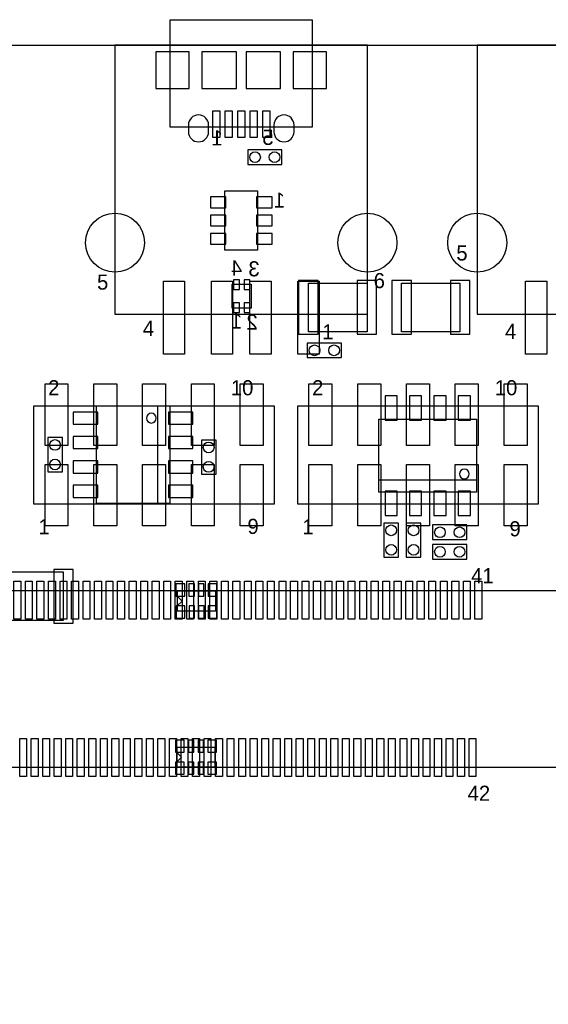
# Model space of a CAD drawing. Extents: x 4600 to 9486, y 280 to 4013.
# Tile 3 of 4: x 6638 to 7721, y 1949 to 3967. Entities that reach past the tile are written whole.
import ezdxf
from ezdxf.enums import TextEntityAlignment as Align

# ---------------------------------------------------------------- set-up
doc = ezdxf.new("R2010")
doc.units = 0
for name, color, linetype in [('BG_OUTLINE', 1, 'CONTINUOUS'), ('PG_ASSEMBLY_BOTTOM', 2, 'CONTINUOUS'), ('PG_ASSEMBLY_TOP', 3, 'CONTINUOUS'), ('PIN_BOTTOM', 5, 'CONTINUOUS'), ('PIN_TOP', 4, 'CONTINUOUS')]:
    doc.layers.add(name, color=color, linetype=linetype)

msp = doc.modelspace()

# ---------------------------------------------------------------- linework, layer by layer
at = {"layer": 'BG_OUTLINE'}
msp.add_lwpolyline([(4650, 488), (9300, 488), (9300, 3914.3), (4650, 3914.3)], close=True, dxfattribs=at)
msp.add_lwpolyline([(6869.73, 3914.3), (5699.73, 3914.3)], dxfattribs=at)
at = {"layer": 'PG_ASSEMBLY_BOTTOM'}
for points in [[(6946, 3966.97), (7237.4, 3966.97), (7237.4, 3746.47), (6946, 3746.47)], [(7105, 3670.17), (7175, 3670.17), (7175, 3700.17), (7105, 3700.17)], [(7058.2, 3494.17), (7058.2, 3616.17), (7125, 3616.17), (7125, 3494.17)], [(7072.9, 3424.77), (7112.3, 3424.77), (7112.3, 3375.57), (7072.9, 3375.57)], [(7229.6, 3427.07), (7349.6, 3427.07), (7349.6, 3327.07), (7229.6, 3327.07)], [(7540, 3327.07), (7420, 3327.07), (7420, 3427.07), (7540, 3427.07)], [(7297, 3304.17), (7227, 3304.17), (7227, 3274.17), (7297, 3274.17)], [(6945, 2975.17), (6795, 2975.17), (6795, 3175.17), (6945, 3175.17)], [(7374, 2998.17), (7374, 3148.17), (7574, 3148.17), (7574, 2998.17)], [(6695, 3110.17), (6695, 3040.17), (6725, 3040.17), (6725, 3110.17)], [(7010, 3105.17), (7010, 3035.17), (7040, 3035.17), (7040, 3105.17)], [(7414, 2865.17), (7414, 2935.17), (7384, 2935.17), (7384, 2865.17)], [(7460, 2865.17), (7460, 2935.17), (7430, 2935.17), (7430, 2865.17)], [(7554, 2931.17), (7484, 2931.17), (7484, 2901.17), (7554, 2901.17)], [(7554, 2891.17), (7484, 2891.17), (7484, 2861.17), (7554, 2861.17)], [(6727, 2735.17), (6607, 2735.17), (6607, 2835.17), (6727, 2835.17)], [(6960.5, 2755.17), (7039.5, 2755.17), (7039.5, 2795.17), (6960.5, 2795.17)], [(6959.5, 2435.17), (7038.5, 2435.17), (7038.5, 2475.17), (6959.5, 2475.17)]]:
    msp.add_lwpolyline(points, close=True, dxfattribs=at)
for points in [[(6920, 3175.17), (6920, 2975.17)], [(7574, 3023.17), (7374, 3023.17)], [(6970.3, 2775.17), (6960.3, 2785.17)], [(6970.3, 2775.17), (6960.3, 2765.17)], [(6969.3, 2455.17), (6959.3, 2465.17)], [(6969.3, 2455.17), (6959.3, 2445.17)]]:
    msp.add_lwpolyline(points, dxfattribs=at)
for points in [[(6917.5, 3150.17, 1), (6897.5, 3150.17, 1)], [(7559, 3035.67, 1), (7539, 3035.67, 1)]]:
    msp.add_lwpolyline(points, format="xyb", close=True, dxfattribs=at)
at = {"layer": 'PG_ASSEMBLY_TOP'}
for points in [[(7350.6, 3914.57), (6832.8, 3914.57), (6832.8, 3363.37), (7350.6, 3363.37)], [(8093, 3914.57), (7575.2, 3914.57), (7575.2, 3363.37), (8093, 3363.37)], [(6666, 2974.67), (7160, 2974.67), (7160, 3174.67), (6666, 3174.67)], [(7207, 2974.67), (7701, 2974.67), (7701, 3174.67), (7207, 3174.67)]]:
    msp.add_lwpolyline(points, close=True, dxfattribs=at)
for points in [[(5678.08, 2434.57), (5678.08, 1804.65), (5548.16, 1804.65), (5548.16, 2796.77), (8213.52, 2796.77)], [(5548.16, 2434.57), (8343.44, 2434.57)]]:
    msp.add_lwpolyline(points, dxfattribs=at)
at = {"layer": 'PIN_BOTTOM'}
for points in [[(6916.85, 3825.97), (6984.95, 3825.97), (6984.95, 3900.77), (6916.85, 3900.77)], [(7010.95, 3900.77), (7010.95, 3825.97), (7081.85, 3825.97), (7081.85, 3900.77)], [(7101.55, 3900.77), (7101.55, 3825.97), (7172.45, 3825.97), (7172.45, 3900.77)], [(7198.45, 3825.97), (7266.55, 3825.97), (7266.55, 3900.77), (7198.45, 3900.77)], [(7032.65, 3779.52), (7032.65, 3726.42), (7048.35, 3726.42), (7048.35, 3779.52)], [(7058.25, 3779.52), (7058.25, 3726.42), (7073.95, 3726.42), (7073.95, 3779.52)], [(7083.85, 3779.52), (7083.85, 3726.42), (7099.55, 3726.42), (7099.55, 3779.52)], [(7109.45, 3779.52), (7109.45, 3726.42), (7125.15, 3726.42), (7125.15, 3779.52)], [(7135.05, 3779.52), (7135.05, 3726.42), (7150.75, 3726.42), (7150.75, 3779.52)], [(7060.4, 3603.57), (7028.4, 3603.57), (7028.4, 3581.57), (7060.4, 3581.57)], [(7122.8, 3581.57), (7154.8, 3581.57), (7154.8, 3603.57), (7122.8, 3603.57)], [(7060.4, 3566.17), (7028.4, 3566.17), (7028.4, 3544.17), (7060.4, 3544.17)], [(7122.8, 3544.17), (7154.8, 3544.17), (7154.8, 3566.17), (7122.8, 3566.17)], [(7060.4, 3528.77), (7028.4, 3528.77), (7028.4, 3506.77), (7060.4, 3506.77)], [(7122.8, 3506.77), (7154.8, 3506.77), (7154.8, 3528.77), (7122.8, 3528.77)], [(7075.8, 3433.77), (7075.8, 3413.77), (7087.8, 3413.77), (7087.8, 3433.77)], [(7097.4, 3433.77), (7097.4, 3413.77), (7109.4, 3413.77), (7109.4, 3433.77)], [(7209.1, 3432.07), (7209.1, 3322.07), (7249.1, 3322.07), (7249.1, 3432.07)], [(7329.1, 3432.07), (7329.1, 3322.07), (7369.1, 3322.07), (7369.1, 3432.07)], [(7440.5, 3322.07), (7440.5, 3432.07), (7400.5, 3432.07), (7400.5, 3322.07)], [(7560.5, 3322.07), (7560.5, 3432.07), (7520.5, 3432.07), (7520.5, 3322.07)], [(7075.8, 3386.57), (7075.8, 3366.57), (7087.8, 3366.57), (7087.8, 3386.57)], [(7097.4, 3386.57), (7097.4, 3366.57), (7109.4, 3366.57), (7109.4, 3386.57)], [(7386.5, 3145.67), (7411.5, 3145.67), (7411.5, 3195.67), (7386.5, 3195.67)], [(7436.5, 3145.67), (7461.5, 3145.67), (7461.5, 3195.67), (7436.5, 3195.67)], [(7486.5, 3145.67), (7511.5, 3145.67), (7511.5, 3195.67), (7486.5, 3195.67)], [(7536.5, 3145.67), (7561.5, 3145.67), (7561.5, 3195.67), (7536.5, 3195.67)], [(6797.5, 3137.67), (6797.5, 3162.67), (6747.5, 3162.67), (6747.5, 3137.67)], [(6992.5, 3137.67), (6992.5, 3162.67), (6942.5, 3162.67), (6942.5, 3137.67)], [(6797.5, 3087.67), (6797.5, 3112.67), (6747.5, 3112.67), (6747.5, 3087.67)], [(6992.5, 3087.67), (6992.5, 3112.67), (6942.5, 3112.67), (6942.5, 3087.67)], [(6797.5, 3037.67), (6797.5, 3062.67), (6747.5, 3062.67), (6747.5, 3037.67)], [(6992.5, 3037.67), (6992.5, 3062.67), (6942.5, 3062.67), (6942.5, 3037.67)], [(6797.5, 2987.67), (6797.5, 3012.67), (6747.5, 3012.67), (6747.5, 2987.67)], [(6992.5, 2987.67), (6992.5, 3012.67), (6942.5, 3012.67), (6942.5, 2987.67)], [(7386.5, 2950.67), (7411.5, 2950.67), (7411.5, 3000.67), (7386.5, 3000.67)], [(7436.5, 2950.67), (7461.5, 2950.67), (7461.5, 3000.67), (7436.5, 3000.67)], [(7486.5, 2950.67), (7511.5, 2950.67), (7511.5, 3000.67), (7486.5, 3000.67)], [(7536.5, 2950.67), (7561.5, 2950.67), (7561.5, 3000.67), (7536.5, 3000.67)], [(6747.5, 2730.17), (6747.5, 2840.17), (6707.5, 2840.17), (6707.5, 2730.17)], [(6957.8, 2810.17), (6957.8, 2785.17), (6975.8, 2785.17), (6975.8, 2810.17)], [(6984.6, 2810.17), (6984.6, 2785.17), (6995.6, 2785.17), (6995.6, 2810.17)], [(7004.3, 2810.17), (7004.3, 2785.17), (7015.3, 2785.17), (7015.3, 2810.17)], [(7024, 2810.17), (7024, 2785.17), (7042, 2785.17), (7042, 2810.17)], [(6958, 2765.17), (6958, 2740.17), (6976, 2740.17), (6976, 2765.17)], [(6984.7, 2765.17), (6984.7, 2740.17), (6995.7, 2740.17), (6995.7, 2765.17)], [(7004.4, 2765.17), (7004.4, 2740.17), (7015.4, 2740.17), (7015.4, 2765.17)], [(7024, 2765.17), (7024, 2740.17), (7042, 2740.17), (7042, 2765.17)], [(6956.8, 2490.17), (6956.8, 2465.17), (6974.8, 2465.17), (6974.8, 2490.17)], [(6983.6, 2490.17), (6983.6, 2465.17), (6994.6, 2465.17), (6994.6, 2490.17)], [(7003.3, 2490.17), (7003.3, 2465.17), (7014.3, 2465.17), (7014.3, 2490.17)], [(7023, 2490.17), (7023, 2465.17), (7041, 2465.17), (7041, 2490.17)], [(6957, 2445.17), (6957, 2420.17), (6975, 2420.17), (6975, 2445.17)], [(6983.7, 2445.17), (6983.7, 2420.17), (6994.7, 2420.17), (6994.7, 2445.17)], [(7003.4, 2445.17), (7003.4, 2420.17), (7014.4, 2420.17), (7014.4, 2445.17)], [(7023, 2445.17), (7023, 2420.17), (7041, 2420.17), (7041, 2445.17)]]:
    msp.add_lwpolyline(points, close=True, dxfattribs=at)
for points in [[(7024.75, 3737.27), (7024.75, 3751.07, 1), (6983.45, 3751.07), (6983.45, 3737.27, 1)], [(7199.95, 3737.27), (7199.95, 3751.07, 1), (7158.65, 3751.07), (7158.65, 3737.27, 1)]]:
    msp.add_lwpolyline(points, format="xyb", close=True, dxfattribs=at)
for centre, radius in [((7120, 3685.17), 11), ((7160, 3685.17), 11), ((6833, 3509.77), 60.5), ((7350.4, 3509.77), 60.5), ((7575.4, 3509.77), 60.5), ((7242, 3289.17), 11), ((7282, 3289.17), 11), ((6710, 3095.17), 11), ((7025, 3090.17), 11), ((6710, 3055.17), 11), ((7025, 3050.17), 11), ((7399, 2920.17), 11), ((7445, 2920.17), 11), ((7499, 2916.17), 11), ((7539, 2916.17), 11), ((7399, 2880.17), 11), ((7445, 2880.17), 11), ((7499, 2876.17), 11), ((7539, 2876.17), 11)]:
    msp.add_circle(centre, radius, dxfattribs=at)
at = {"layer": 'PIN_TOP'}
for points in [[(6916.85, 3825.97), (6984.95, 3825.97), (6984.95, 3900.77), (6916.85, 3900.77)], [(7198.45, 3825.97), (7266.55, 3825.97), (7266.55, 3900.77), (7198.45, 3900.77)], [(6975.55, 3431.07), (6975.55, 3281.47), (6932.25, 3281.47), (6932.25, 3431.07)], [(7073.95, 3431.07), (7073.95, 3281.47), (7030.65, 3281.47), (7030.65, 3431.07)], [(7152.75, 3431.07), (7152.75, 3281.47), (7109.45, 3281.47), (7109.45, 3431.07)], [(7251.15, 3431.07), (7251.15, 3281.47), (7207.85, 3281.47), (7207.85, 3431.07)], [(7717.95, 3431.07), (7717.95, 3281.47), (7674.65, 3281.47), (7674.65, 3431.07)], [(6689.5, 3094.17), (6689.5, 3220.17), (6736.5, 3220.17), (6736.5, 3094.17)], [(6789.5, 3094.17), (6789.5, 3220.17), (6836.5, 3220.17), (6836.5, 3094.17)], [(6889.5, 3094.17), (6889.5, 3220.17), (6936.5, 3220.17), (6936.5, 3094.17)], [(6989.5, 3094.17), (6989.5, 3220.17), (7036.5, 3220.17), (7036.5, 3094.17)], [(7089.5, 3094.17), (7089.5, 3220.17), (7136.5, 3220.17), (7136.5, 3094.17)], [(7230.5, 3094.17), (7230.5, 3220.17), (7277.5, 3220.17), (7277.5, 3094.17)], [(7330.5, 3094.17), (7330.5, 3220.17), (7377.5, 3220.17), (7377.5, 3094.17)], [(7430.5, 3094.17), (7430.5, 3220.17), (7477.5, 3220.17), (7477.5, 3094.17)], [(7530.5, 3094.17), (7530.5, 3220.17), (7577.5, 3220.17), (7577.5, 3094.17)], [(7630.5, 3094.17), (7630.5, 3220.17), (7677.5, 3220.17), (7677.5, 3094.17)], [(6689.5, 2929.17), (6689.5, 3055.17), (6736.5, 3055.17), (6736.5, 2929.17)], [(6789.5, 2929.17), (6789.5, 3055.17), (6836.5, 3055.17), (6836.5, 2929.17)], [(6889.5, 2929.17), (6889.5, 3055.17), (6936.5, 3055.17), (6936.5, 2929.17)], [(6989.5, 2929.17), (6989.5, 3055.17), (7036.5, 3055.17), (7036.5, 2929.17)], [(7089.5, 2929.17), (7089.5, 3055.17), (7136.5, 3055.17), (7136.5, 2929.17)], [(7230.5, 2929.17), (7230.5, 3055.17), (7277.5, 3055.17), (7277.5, 2929.17)], [(7330.5, 2929.17), (7330.5, 3055.17), (7377.5, 3055.17), (7377.5, 2929.17)], [(7430.5, 2929.17), (7430.5, 3055.17), (7477.5, 3055.17), (7477.5, 2929.17)], [(7530.5, 2929.17), (7530.5, 3055.17), (7577.5, 3055.17), (7577.5, 2929.17)], [(7630.5, 2929.17), (7630.5, 3055.17), (7677.5, 3055.17), (7677.5, 2929.17)], [(6625.81, 2738.09), (6625.81, 2816.09), (6639.81, 2816.09), (6639.81, 2738.09)], [(6649.43, 2738.09), (6649.43, 2816.09), (6663.43, 2816.09), (6663.43, 2738.09)], [(6673.05, 2738.09), (6673.05, 2816.09), (6687.05, 2816.09), (6687.05, 2738.09)], [(6696.67, 2738.09), (6696.67, 2816.09), (6710.67, 2816.09), (6710.67, 2738.09)], [(6720.3, 2738.09), (6720.3, 2816.09), (6734.3, 2816.09), (6734.3, 2738.09)], [(6743.92, 2738.09), (6743.92, 2816.09), (6757.92, 2816.09), (6757.92, 2738.09)], [(6767.54, 2738.09), (6767.54, 2816.09), (6781.54, 2816.09), (6781.54, 2738.09)], [(6791.16, 2738.09), (6791.16, 2816.09), (6805.16, 2816.09), (6805.16, 2738.09)], [(6814.78, 2738.09), (6814.78, 2816.09), (6828.78, 2816.09), (6828.78, 2738.09)], [(6838.41, 2738.09), (6838.41, 2816.09), (6852.41, 2816.09), (6852.41, 2738.09)], [(6862.03, 2738.09), (6862.03, 2816.09), (6876.03, 2816.09), (6876.03, 2738.09)], [(6885.65, 2738.09), (6885.65, 2816.09), (6899.65, 2816.09), (6899.65, 2738.09)], [(6909.27, 2738.09), (6909.27, 2816.09), (6923.27, 2816.09), (6923.27, 2738.09)], [(6932.89, 2738.09), (6932.89, 2816.09), (6946.89, 2816.09), (6946.89, 2738.09)], [(6956.52, 2738.09), (6956.52, 2816.09), (6970.52, 2816.09), (6970.52, 2738.09)], [(6980.14, 2738.09), (6980.14, 2816.09), (6994.14, 2816.09), (6994.14, 2738.09)], [(7003.76, 2738.09), (7003.76, 2816.09), (7017.76, 2816.09), (7017.76, 2738.09)], [(7027.38, 2738.09), (7027.38, 2816.09), (7041.38, 2816.09), (7041.38, 2738.09)], [(7051.01, 2738.09), (7051.01, 2816.09), (7065.01, 2816.09), (7065.01, 2738.09)], [(7074.63, 2738.09), (7074.63, 2816.09), (7088.63, 2816.09), (7088.63, 2738.09)], [(7098.25, 2738.09), (7098.25, 2816.09), (7112.25, 2816.09), (7112.25, 2738.09)], [(7121.87, 2738.09), (7121.87, 2816.09), (7135.87, 2816.09), (7135.87, 2738.09)], [(7145.49, 2738.09), (7145.49, 2816.09), (7159.49, 2816.09), (7159.49, 2738.09)], [(7169.12, 2738.09), (7169.12, 2816.09), (7183.12, 2816.09), (7183.12, 2738.09)], [(7192.74, 2738.09), (7192.74, 2816.09), (7206.74, 2816.09), (7206.74, 2738.09)], [(7216.36, 2738.09), (7216.36, 2816.09), (7230.36, 2816.09), (7230.36, 2738.09)], [(7239.98, 2738.09), (7239.98, 2816.09), (7253.98, 2816.09), (7253.98, 2738.09)], [(7263.6, 2738.09), (7263.6, 2816.09), (7277.6, 2816.09), (7277.6, 2738.09)], [(7287.23, 2738.09), (7287.23, 2816.09), (7301.23, 2816.09), (7301.23, 2738.09)], [(7310.85, 2738.09), (7310.85, 2816.09), (7324.85, 2816.09), (7324.85, 2738.09)], [(7334.47, 2738.09), (7334.47, 2816.09), (7348.47, 2816.09), (7348.47, 2738.09)], [(7358.09, 2738.09), (7358.09, 2816.09), (7372.09, 2816.09), (7372.09, 2738.09)], [(7381.71, 2738.09), (7381.71, 2816.09), (7395.71, 2816.09), (7395.71, 2738.09)], [(7405.34, 2738.09), (7405.34, 2816.09), (7419.34, 2816.09), (7419.34, 2738.09)], [(7428.96, 2738.09), (7428.96, 2816.09), (7442.96, 2816.09), (7442.96, 2738.09)], [(7452.58, 2738.09), (7452.58, 2816.09), (7466.58, 2816.09), (7466.58, 2738.09)], [(7476.2, 2738.09), (7476.2, 2816.09), (7490.2, 2816.09), (7490.2, 2738.09)], [(7499.82, 2738.09), (7499.82, 2816.09), (7513.82, 2816.09), (7513.82, 2738.09)], [(7523.45, 2738.09), (7523.45, 2816.09), (7537.45, 2816.09), (7537.45, 2738.09)], [(7547.07, 2738.09), (7547.07, 2816.09), (7561.07, 2816.09), (7561.07, 2738.09)], [(7570.69, 2738.09), (7570.69, 2816.09), (7584.69, 2816.09), (7584.69, 2738.09)], [(6637.62, 2415.25), (6637.62, 2493.25), (6651.62, 2493.25), (6651.62, 2415.25)], [(6661.24, 2415.25), (6661.24, 2493.25), (6675.24, 2493.25), (6675.24, 2415.25)], [(6684.86, 2415.25), (6684.86, 2493.25), (6698.86, 2493.25), (6698.86, 2415.25)], [(6708.48, 2415.25), (6708.48, 2493.25), (6722.48, 2493.25), (6722.48, 2415.25)], [(6732.11, 2415.25), (6732.11, 2493.25), (6746.11, 2493.25), (6746.11, 2415.25)], [(6755.73, 2415.25), (6755.73, 2493.25), (6769.73, 2493.25), (6769.73, 2415.25)], [(6779.35, 2415.25), (6779.35, 2493.25), (6793.35, 2493.25), (6793.35, 2415.25)], [(6802.97, 2415.25), (6802.97, 2493.25), (6816.97, 2493.25), (6816.97, 2415.25)], [(6826.59, 2415.25), (6826.59, 2493.25), (6840.59, 2493.25), (6840.59, 2415.25)], [(6850.22, 2415.25), (6850.22, 2493.25), (6864.22, 2493.25), (6864.22, 2415.25)], [(6873.84, 2415.25), (6873.84, 2493.25), (6887.84, 2493.25), (6887.84, 2415.25)], [(6897.46, 2415.25), (6897.46, 2493.25), (6911.46, 2493.25), (6911.46, 2415.25)], [(6921.08, 2415.25), (6921.08, 2493.25), (6935.08, 2493.25), (6935.08, 2415.25)], [(6944.71, 2415.25), (6944.71, 2493.25), (6958.71, 2493.25), (6958.71, 2415.25)], [(6968.33, 2415.25), (6968.33, 2493.25), (6982.33, 2493.25), (6982.33, 2415.25)], [(6991.95, 2415.25), (6991.95, 2493.25), (7005.95, 2493.25), (7005.95, 2415.25)], [(7015.57, 2415.25), (7015.57, 2493.25), (7029.57, 2493.25), (7029.57, 2415.25)], [(7039.19, 2415.25), (7039.19, 2493.25), (7053.19, 2493.25), (7053.19, 2415.25)], [(7062.82, 2415.25), (7062.82, 2493.25), (7076.82, 2493.25), (7076.82, 2415.25)], [(7086.44, 2415.25), (7086.44, 2493.25), (7100.44, 2493.25), (7100.44, 2415.25)], [(7110.06, 2415.25), (7110.06, 2493.25), (7124.06, 2493.25), (7124.06, 2415.25)], [(7133.68, 2415.25), (7133.68, 2493.25), (7147.68, 2493.25), (7147.68, 2415.25)], [(7157.3, 2415.25), (7157.3, 2493.25), (7171.3, 2493.25), (7171.3, 2415.25)], [(7180.93, 2415.25), (7180.93, 2493.25), (7194.93, 2493.25), (7194.93, 2415.25)], [(7204.55, 2415.25), (7204.55, 2493.25), (7218.55, 2493.25), (7218.55, 2415.25)], [(7228.17, 2415.25), (7228.17, 2493.25), (7242.17, 2493.25), (7242.17, 2415.25)], [(7251.79, 2415.25), (7251.79, 2493.25), (7265.79, 2493.25), (7265.79, 2415.25)], [(7275.41, 2415.25), (7275.41, 2493.25), (7289.41, 2493.25), (7289.41, 2415.25)], [(7299.04, 2415.25), (7299.04, 2493.25), (7313.04, 2493.25), (7313.04, 2415.25)], [(7322.66, 2415.25), (7322.66, 2493.25), (7336.66, 2493.25), (7336.66, 2415.25)], [(7346.28, 2415.25), (7346.28, 2493.25), (7360.28, 2493.25), (7360.28, 2415.25)], [(7369.9, 2415.25), (7369.9, 2493.25), (7383.9, 2493.25), (7383.9, 2415.25)], [(7393.52, 2415.25), (7393.52, 2493.25), (7407.52, 2493.25), (7407.52, 2415.25)], [(7417.15, 2415.25), (7417.15, 2493.25), (7431.15, 2493.25), (7431.15, 2415.25)], [(7440.77, 2415.25), (7440.77, 2493.25), (7454.77, 2493.25), (7454.77, 2415.25)], [(7464.39, 2415.25), (7464.39, 2493.25), (7478.39, 2493.25), (7478.39, 2415.25)], [(7488.01, 2415.25), (7488.01, 2493.25), (7502.01, 2493.25), (7502.01, 2415.25)], [(7511.64, 2415.25), (7511.64, 2493.25), (7525.64, 2493.25), (7525.64, 2415.25)], [(7535.26, 2415.25), (7535.26, 2493.25), (7549.26, 2493.25), (7549.26, 2415.25)], [(7558.88, 2415.25), (7558.88, 2493.25), (7572.88, 2493.25), (7572.88, 2415.25)]]:
    msp.add_lwpolyline(points, close=True, dxfattribs=at)
for points in [[(7024.75, 3737.27), (7024.75, 3751.07, 1), (6983.45, 3751.07), (6983.45, 3737.27, 1)], [(7199.95, 3737.27), (7199.95, 3751.07, 1), (7158.65, 3751.07), (7158.65, 3737.27, 1)]]:
    msp.add_lwpolyline(points, format="xyb", close=True, dxfattribs=at)
for centre in [(6833, 3509.77), (7350.4, 3509.77), (7575.4, 3509.77)]:
    msp.add_circle(centre, 60.5, dxfattribs=at)

# ---------------------------------------------------------------- texts
at = {"layer": 'PG_ASSEMBLY_BOTTOM', "text_generation_flag": 2}
for s, p in [('1', (7054.2, 3709.09)), ('5', (7158, 3710.19)), ('1', (7181.6, 3581.47)), ('4', (7093.6, 3442.49)), ('3', (7129.5, 3440.84)), ('1', (7093.5, 3333.84)), ('2', (7125.5, 3331.84))]:
    msp.add_text(s, height=31, dxfattribs=at).set_placement(p)
at = {"layer": 'PG_ASSEMBLY_TOP'}
for s, p in [('5', (7544.1, 3473.27)), ('5', (6807.7, 3413.59)), ('6', (7374.7, 3416.59)), ('4', (6901.5, 3318.69)), ('1', (7269.3, 3311.59)), ('4', (7643.9, 3312.57))]:
    msp.add_text(s, height=31, dxfattribs=at).set_placement(p, align=Align.CENTER)
for s, p in [('2', (6696, 3196.97)), ('10', (7070.5, 3196.97)), ('2', (7237, 3196.97)), ('10', (7611.5, 3196.97)), ('1', (6676, 2911.97)), ('9', (7104.5, 2912.84)), ('1', (7217, 2911.97)), ('9', (7641.5, 2907.84)), ('41', (7562.8, 2811.67)), ('42', (7555.8, 2365.67))]:
    msp.add_text(s, height=31, dxfattribs=at).set_placement(p)

doc.saveas('drawing.dxf')
